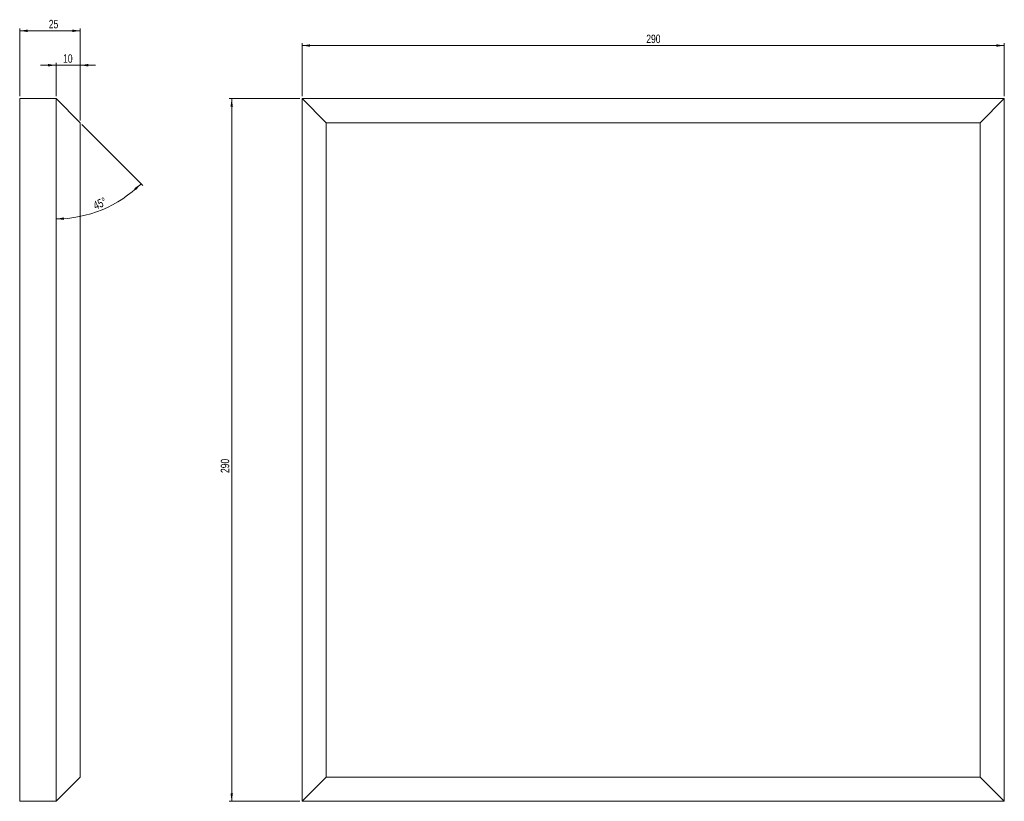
# Model space of a CAD drawing. Header units: millimetres. Extents: x 679 to 1085, y 954 to 1277.
import ezdxf

# ---------------------------------------------------------------- set-up
doc = ezdxf.new("R2010")
doc.units = ezdxf.units.MM
doc.styles.add('SLDTEXTSTYLE0', font='TXT', dxfattribs={"width": 0.75})
doc.dimstyles.new('SLDDIMSTYLE0', dxfattribs={"dimtxt": 3.5, "dimasz": 3.302, "dimexe": 0, "dimexo": 0.0625, "dimgap": 0.875, "dimtad": 1, "dimrnd": 1e-09, "dimzin": 12, "dimdsep": 46, "dimtxsty": 'SLDTEXTSTYLE0', "dimsah": 1, "dimcen": 0.09, "dimadec": 0, "dimazin": 3, "dimtfac": 1, "dimtofl": 0, "dimtmove": 0, "dimatfit": 3, "dimfxl": 0, "dimfrac": 2, "dimtolj": 1, "dimtzin": 12, "dimarcsym": 0})
doc.dimstyles.new('SLDDIMSTYLE1', dxfattribs={"dimtxt": 3.5, "dimasz": 3.302, "dimexe": 0, "dimexo": 0.0625, "dimgap": 0.875, "dimtad": 1, "dimdec": 4, "dimzin": 12, "dimdsep": 46, "dimtxsty": 'SLDTEXTSTYLE0', "dimsah": 1, "dimcen": 0.09, "dimazin": 3, "dimtfac": 1, "dimtofl": 0, "dimtmove": 0, "dimatfit": 3, "dimfxl": 0, "dimfrac": 2, "dimtolj": 1, "dimtzin": 12, "dimarcsym": 0})
doc.dimstyles.new('SLDDIMSTYLE2', dxfattribs={"dimtxt": 3.5, "dimasz": 3.302, "dimexe": 0, "dimexo": 0.0625, "dimgap": 0.875, "dimtad": 1, "dimrnd": 1e-09, "dimzin": 12, "dimdsep": 46, "dimtxsty": 'SLDTEXTSTYLE0', "dimsah": 1, "dimcen": 0.09, "dimadec": 0, "dimazin": 3, "dimtfac": 1, "dimtmove": 0, "dimatfit": 0, "dimfxl": 0, "dimfrac": 2, "dimtolj": 1, "dimtzin": 12, "dimarcsym": 0})

# ---------------------------------------------------------------- blocks, each defined once
blk = doc.blocks.new('_D')
at = {"color": 7, "linetype": 'Continuous', "lineweight": 0}
for p, q in [((795.14, 1245.49), (795.14, 1267.4)), ((795.14, 1266.4), (1085.14, 1266.4)), ((1085.14, 1245.49), (1085.14, 1267.4))]:
    blk.add_line(p, q, dxfattribs=at)
for points in [[(795.14, 1266.4), (798.44, 1265.9), (798.44, 1266.91)], [(1085.14, 1266.4), (1081.84, 1266.91), (1081.84, 1265.9)]]:
    blk.add_solid(points, dxfattribs=at)
at = {"color": 7, "linetype": 'Continuous', "lineweight": 0, "insert": (937.29, 1270.92), "char_height": 3.5, "attachment_point": 1, "style": 'SLDTEXTSTYLE0'}
blk.add_mtext('290', dxfattribs=at)
blk = doc.blocks.new('_D_1')
at = {"color": 7, "linetype": 'Continuous', "lineweight": 0}
for p, q in [((794.14, 1244.49), (765.06, 1244.49)), ((766.06, 954.49), (766.06, 1244.49)), ((794.14, 954.49), (765.06, 954.49))]:
    blk.add_line(p, q, dxfattribs=at)
for points in [[(766.06, 1244.49), (765.56, 1241.19), (766.57, 1241.19)], [(766.06, 954.49), (766.57, 957.79), (765.56, 957.79)]]:
    blk.add_solid(points, dxfattribs=at)
at = {"color": 7, "linetype": 'Continuous', "lineweight": 0, "insert": (761.55, 1089.98), "char_height": 3.5, "attachment_point": 1, "rotation": 90, "style": 'SLDTEXTSTYLE0'}
blk.add_mtext('290', dxfattribs=at)
blk = doc.blocks.new('_D_2')
at = {"color": 7, "linetype": 'Continuous', "lineweight": 0}
for p, q in [((678.51, 1245.49), (678.51, 1273.49)), ((703.51, 1235.49), (703.51, 1273.49)), ((678.51, 1272.49), (703.51, 1272.49))]:
    blk.add_line(p, q, dxfattribs=at)
for points in [[(678.51, 1272.49), (681.81, 1271.98), (681.81, 1273)], [(703.51, 1272.49), (700.21, 1273), (700.21, 1271.98)]]:
    blk.add_solid(points, dxfattribs=at)
at = {"color": 7, "linetype": 'Continuous', "lineweight": 0, "insert": (690.53, 1277), "char_height": 3.5, "attachment_point": 1, "style": 'SLDTEXTSTYLE0'}
blk.add_mtext('25', dxfattribs=at)
blk = doc.blocks.new('_D_3')
at = {"color": 7, "linetype": 'Continuous', "lineweight": 0}
blk.add_line((704.21, 1233.79), (729.32, 1208.68), dxfattribs=at)
blk.add_arc((693.51, 1244.49), 49.65, 270, 315, dxfattribs=at)
for points in [[(728.61, 1209.39), (725.85, 1207.5), (726.55, 1206.76)], [(693.51, 1194.85), (696.82, 1194.45), (696.79, 1195.46)]]:
    blk.add_solid(points, dxfattribs=at)
at = {"color": 7, "linetype": 'Continuous', "lineweight": 0, "insert": (708.47, 1201.76), "char_height": 3.5, "attachment_point": 1, "rotation": 23.7561, "style": 'SLDTEXTSTYLE0'}
blk.add_mtext('45°', dxfattribs=at)
blk = doc.blocks.new('_D_4')
at = {"color": 7, "linetype": 'Continuous', "lineweight": 0}
for p, q in [((693.51, 1258.28), (687.16, 1258.28)), ((693.51, 1245.49), (693.51, 1259.28)), ((703.51, 1258.28), (693.51, 1258.28)), ((703.51, 1235.49), (703.51, 1259.28)), ((703.51, 1258.28), (709.86, 1258.28))]:
    blk.add_line(p, q, dxfattribs=at)
for points in [[(693.51, 1258.28), (690.21, 1258.79), (690.21, 1257.77)], [(703.51, 1258.28), (706.81, 1257.77), (706.81, 1258.79)]]:
    blk.add_solid(points, dxfattribs=at)
at = {"color": 7, "linetype": 'Continuous', "lineweight": 0, "insert": (696.44, 1262.79), "char_height": 3.5, "attachment_point": 1, "style": 'SLDTEXTSTYLE0'}
blk.add_mtext('10', dxfattribs=at)

msp = doc.modelspace()

# ---------------------------------------------------------------- linework, layer by layer
at = {"color": 7, "linetype": 'Continuous', "lineweight": 15}
for p, q in [((678.50714, 1244.49247), (678.50714, 954.49247)), ((693.50714, 1244.49247), (678.50714, 1244.49247)), ((693.50714, 954.49247), (693.50714, 1244.49247)), ((703.50714, 1234.49247), (693.50714, 1244.49247)), ((795.14274, 954.49247), (795.14274, 1244.49247)), ((805.14274, 1234.49247), (795.14274, 1244.49247)), ((795.14274, 1244.49247), (1085.14274, 1244.49247)), ((1085.14274, 1244.49247), (1075.14274, 1234.49247)), ((1085.14274, 1244.49247), (1085.14274, 954.49247)), ((703.50714, 1234.49247), (703.50714, 964.49247)), ((805.14274, 1234.49247), (805.14274, 964.49247)), ((1075.14274, 1234.49247), (805.14274, 1234.49247)), ((1075.14274, 964.49247), (1075.14274, 1234.49247)), ((703.50714, 964.49247), (693.50714, 954.49247)), ((805.14274, 964.49247), (795.14274, 954.49247)), ((805.14274, 964.49247), (1075.14274, 964.49247)), ((1085.14274, 954.49247), (1075.14274, 964.49247)), ((693.50714, 954.49247), (678.50714, 954.49247)), ((1085.14274, 954.49247), (795.14274, 954.49247))]:
    msp.add_line(p, q, dxfattribs=at)

# ---------------------------------------------------------------- dimensions: what is measured, and where the dimension line sits
at = {"color": 7, "linetype": 'Continuous', "lineweight": 0}
for base, p1, p2, dimstyle, picture, middle in [((703.50714, 1272.49247), (678.50714, 1244.49247), (703.50714, 1234.49247), 'SLDDIMSTYLE0', '_D_2', (693.11515, 1272.49247)), ((1085.14274, 1266.40339), (795.14274, 1244.49247), (1085.14274, 1244.49247), 'SLDDIMSTYLE0', '_D', (941.17249, 1266.40339)), ((693.50714, 1258.2793), (703.50714, 1234.49247), (693.50714, 1244.49247), 'SLDDIMSTYLE2', '_D_4', (699.02488, 1258.2793))]:
    dim = msp.add_linear_dim(base=base, p1=p1, p2=p2, dimstyle=dimstyle, dxfattribs=at)
    dim.commit()
    dim.dimension.update_dxf_attribs({"geometry": picture, "text_midpoint": middle, "dimtype": 160})
dim = msp.add_angular_dim_2l(base=(712.50622, 1198.62462), line1=((693.50714, 954.49247), (693.50714, 1244.49247)), line2=((703.50714, 1234.49247), (693.50714, 1244.49247)), dimstyle='SLDDIMSTYLE1', dxfattribs=at)
dim.commit()
dim.dimension.update_dxf_attribs({"geometry": '_D_3', "text_midpoint": (713.50714, 1199.05213), "dimtype": 162})
dim = msp.add_linear_dim(base=(766.06411, 1244.49247), p1=(795.14274, 954.49247), p2=(795.14274, 1244.49247), angle=90, dimstyle='SLDDIMSTYLE0', dxfattribs=at)
dim.commit()
dim.dimension.update_dxf_attribs({"geometry": '_D_1', "text_midpoint": (766.06411, 1093.85636), "dimtype": 160})

doc.saveas('drawing.dxf')
